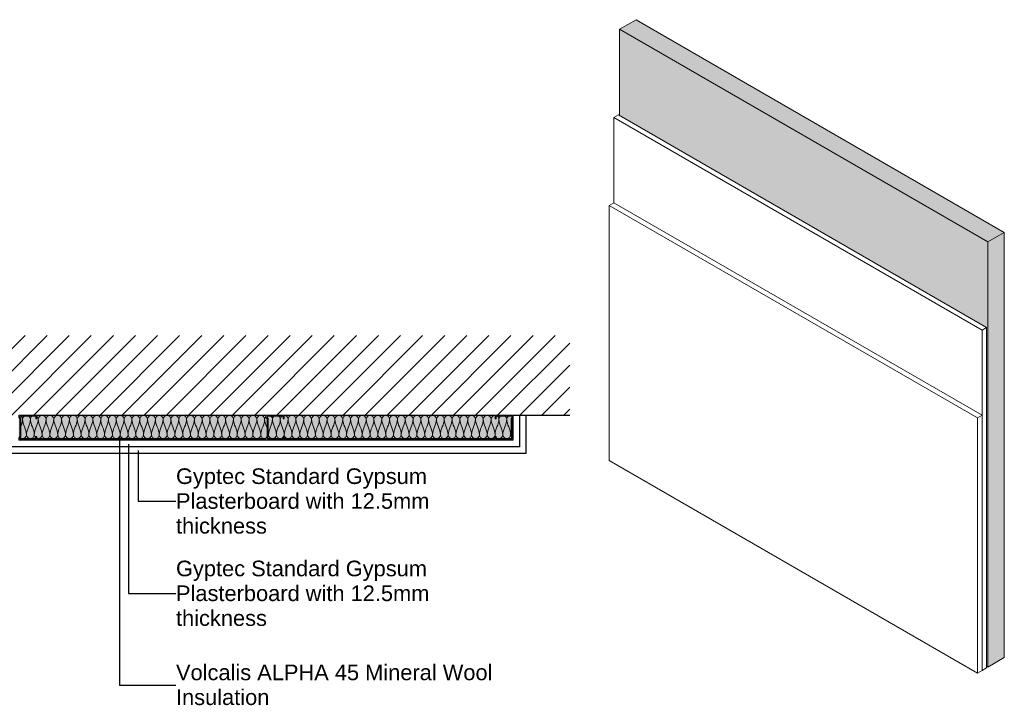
# Model space of a CAD drawing. Header units: millimetres. Extents: x -324 to 2520, y -460 to 1041.
# Tile 2 of 2: x 629 to 2520, y -460 to 856. Entities that reach past the tile are written whole.
import ezdxf

# ---------------------------------------------------------------- set-up
doc = ezdxf.new("R2010")
doc.units = ezdxf.units.MM
for name, color, linetype, lineweight in [('A-ANNO-IDEN', 131, 'Continuous', 30), ('A-DETL', 90, 'Continuous', 18), ('A-DETL-GENF', 92, 'Continuous', 18), ('A-DETL-THIN', 151, 'Continuous', 25), ('A-PART', 2, 'Continuous', 18), ('A-WALL', 113, 'Continuous', 25), ('A-WALL-PATT', 111, 'Continuous', 25), ('I-WALL', 2, 'Continuous', 25)]:
    doc.layers.add(name, color=color, linetype=linetype, lineweight=lineweight)
doc.styles.add('Arial', font='arial.ttf', dxfattribs={"height": 30})

# ---------------------------------------------------------------- blocks, each defined once
blk = doc.blocks.new('Repeating Detail - 48mm-6992-Level 1')
at = {"layer": 'A-DETL-GENF'}
for p, q in [((-41, 510), (-48, 510)), ((-48, 510), (-48, 475)), ((-48, 481), (-48, 504)), ((-46, 477), (-46, 508)), ((-46, 508), (-41, 508)), ((-46, 504), (-46, 481)), ((-41, 508), (-41, 510)), ((0, 510), (-7, 510)), ((-7, 510), (-7, 508)), ((-7, 508), (-2, 508)), ((-2, 508), (-2, 477)), ((-2, 504), (-2, 481)), ((0, 475), (0, 510)), ((0, 481), (0, 504)), ((-48, 475), (-43.8, 475)), ((-43.8, 475), (-47, 475)), ((-44.4, 477), (-46, 477)), ((-46, 477), (-44.4, 477)), ((-41.6, 479), (-44.4, 477)), ((-44.4, 477), (-41.6, 479)), ((-43.8, 475), (-41, 477)), ((-43.8, 475), (-41, 477)), ((-6.4, 479), (-41.6, 479)), ((-41.6, 479), (-6.4, 479)), ((-41, 477), (-7, 477)), ((-41, 477), (-7, 477)), ((-7, 477), (-4.2, 475)), ((-4.2, 475), (-7, 477)), ((-3.6, 477), (-6.4, 479)), ((-3.6, 477), (-6.4, 479)), ((-4.2, 475), (0, 475)), ((0, 475), (-4.2, 475)), ((-2, 477), (-3.6, 477)), ((-3.6, 477), (-2, 477)), ((-41, 35), (-48, 35)), ((-48, 35), (-48, 0)), ((-48, 6), (-48, 29)), ((-46, 2), (-46, 33)), ((-46, 33), (-41, 33)), ((-46, 29), (-46, 6)), ((-41, 33), (-41, 35)), ((0, 35), (-7, 35)), ((-7, 35), (-7, 33)), ((-7, 33), (-2, 33)), ((-2, 33), (-2, 2)), ((-2, 29), (-2, 6)), ((0, 0), (0, 35)), ((0, 6), (0, 29)), ((-48, 0), (-43.8, 0)), ((-43.8, 0), (-47, 0)), ((-44.4, 2), (-46, 2)), ((-46, 2), (-44.4, 2)), ((-41.6, 4), (-44.4, 2)), ((-44.4, 2), (-41.6, 4)), ((-43.8, 0), (-41, 2)), ((-43.8, 0), (-41, 2)), ((-6.4, 4), (-41.6, 4)), ((-41.6, 4), (-6.4, 4)), ((-41, 2), (-7, 2)), ((-41, 2), (-7, 2)), ((-7, 2), (-4.2, 0)), ((-4.2, 0), (-7, 2)), ((-3.6, 2), (-6.4, 4)), ((-3.6, 2), (-6.4, 4)), ((0, 0), (-4.2, 0)), ((-2, 2), (-3.6, 2)), ((-3.6, 2), (-2, 2)), ((-4.2, 0), (0, 0))]:
    blk.add_line(p, q, dxfattribs=at)
blk = doc.blocks.new('metal-framing_montante - 48mm-6992-Level 1')
at = {"layer": 'A-DETL-GENF'}
for p, q in [((-41, 35), (-48, 35)), ((-48, 35), (-48, 0)), ((-48, 6), (-48, 29)), ((-46, 2), (-46, 33)), ((-46, 33), (-41, 33)), ((-46, 29), (-46, 6)), ((-41, 33), (-41, 35)), ((0, 35), (-7, 35)), ((-7, 35), (-7, 33)), ((-7, 33), (-2, 33)), ((-2, 33), (-2, 2)), ((-2, 29), (-2, 6)), ((0, 0), (0, 35)), ((0, 6), (0, 29)), ((-48, 0), (-43.8, 0)), ((-43.8, 0), (-47, 0)), ((-44.4, 2), (-46, 2)), ((-46, 2), (-44.4, 2)), ((-41.6, 4), (-44.4, 2)), ((-44.4, 2), (-41.6, 4)), ((-43.8, 0), (-41, 2)), ((-43.8, 0), (-41, 2)), ((-6.4, 4), (-41.6, 4)), ((-41.6, 4), (-6.4, 4)), ((-41, 2), (-7, 2)), ((-41, 2), (-7, 2)), ((-7, 2), (-4.2, 0)), ((-4.2, 0), (-7, 2)), ((-3.6, 2), (-6.4, 4)), ((-3.6, 2), (-6.4, 4)), ((0, 0), (-4.2, 0)), ((-2, 2), (-3.6, 2)), ((-3.6, 2), (-2, 2)), ((-4.2, 0), (0, 0))]:
    blk.add_line(p, q, dxfattribs=at)

msp = doc.modelspace()

# ---------------------------------------------------------------- hatches: boundary and pattern name
at = {"layer": 'A-DETL-GENF'}
h = msp.add_hatch(dxfattribs=at)
h.set_pattern_fill('FP_2', style=0, pattern_type=2)
h.set_pattern_definition([(45, (602.1, 0), (-21.2132, 21.2132), [])])
h.paths.add_polyline_path([(1685.809, 96.5), (1685.809, 249.377), (462.1, 249.377), (462.1, 96.5), (1577.1, 96.5)])
at = {"layer": 'A-PART'}
for points in [[(2488.587, 429.273), (2520.407, 447.644), (1813.3, 855.893), (1781.481, 837.521)], [(2488.587, -387.224), (2488.587, 429.273), (1781.481, 837.521), (1781.481, 671.773), (2486.466, 264.749), (2486.466, -385.999)], [(2488.587, -387.224), (2520.407, -368.852), (2520.407, 447.644), (2488.587, 429.273)]]:
    msp.add_hatch(color=256, dxfattribs=at).paths.add_polyline_path(points)
at = {"layer": 'A-WALL-PATT'}
h = msp.add_hatch(color=256, dxfattribs=at)
h.paths.add_polyline_path([(1544.1, 51.5), (1575.1, 51.5), (1575.1, 52.084), (1573.15, 54.869), (1573.15, 90.131), (1575.1, 92.916), (1575.1, 94.5), (1544.1, 94.5), (1544.1, 89.5), (1542.1, 89.5), (1542.1, 96.5), (1137.1, 96.5), (1137.1, 89.5), (1135.1, 89.5), (1135.1, 94.5), (1104.1, 94.5), (1104.1, 92.916), (1106.051, 90.131), (1106.051, 54.869), (1104.1, 52.084), (1104.109, 51.5), (1135.1, 51.5), (1135.1, 55.5), (1137.1, 55.5), (1137.1, 51.5), (1542.1, 51.5), (1542.1, 55.5), (1544.1, 55.5), (1544.1, 52.084)])
h.paths.add_polyline_path([(1102.1, 51.5), (1102.1, 52.715), (1104.051, 55.5), (1104.051, 89.5), (1102.1, 92.285), (1102.1, 96.5), (662.1, 96.5), (662.1, 89.5), (660.1, 89.5), (660.1, 94.5), (629.1, 94.5), (629.1, 92.916), (631.051, 90.131), (631.051, 54.869), (629.1, 52.084), (629.109, 51.5), (660.1, 51.5), (660.1, 55.5), (662.1, 55.5), (662.1, 51.5), (1074.051, 51.5)])
h.paths.add_polyline_path([(1577.1, 52.715), (1577.1, 92.285), (1575.15, 89.5), (1575.15, 55.5), (1575.592, 54.869)])
h.paths.add_polyline_path([(627.1, 52.715), (629.051, 55.5), (629.051, 89.5), (627.1, 92.285), (627.1, 54.869)])

# ---------------------------------------------------------------- linework, layer by layer
at = {"layer": 'A-ANNO-IDEN'}
for p, q in [((820.934, 54.593), (820.934, -421.482)), ((838.141, 41.223), (838.141, -245.787)), ((856.799, 28.76), (856.799, -68.598)), ((856.799, -68.598), (929.274, -68.598)), ((838.141, -245.787), (929.274, -245.787)), ((820.934, -421.482), (929.274, -421.532))]:
    msp.add_line(p, q, dxfattribs=at)
at = {"layer": 'A-DETL'}
for points in [[(631.574, 94.63), (633.324, 93.15), (634.6, 91.006), (634.6, 89)], [(634.6, 89), (634.6, 91.006), (635.808, 93.15), (637.537, 94.63)], [(646.663, 94.63), (648.393, 93.15), (649.6, 91.006), (649.6, 89)], [(649.6, 89), (649.6, 91.006), (650.808, 93.15), (652.537, 94.63)], [(664.6, 89), (664.6, 92.536), (672.1, 100.464), (679.6, 92.536), (679.6, 89)], [(679.6, 89), (679.6, 92.536), (687.1, 100.464), (694.6, 92.536), (694.6, 89)], [(694.6, 89), (694.6, 92.536), (702.1, 100.464), (709.6, 92.536), (709.6, 89)], [(709.6, 89), (709.6, 92.536), (717.1, 100.464), (724.6, 92.536), (724.6, 89)], [(724.6, 89), (724.6, 92.536), (732.1, 100.464), (739.6, 92.536), (739.6, 89)], [(739.6, 89), (739.6, 92.536), (747.1, 100.464), (754.6, 92.536), (754.6, 89)], [(754.6, 89), (754.6, 92.536), (762.1, 100.464), (769.6, 92.536), (769.6, 89)], [(769.6, 89), (769.6, 92.536), (777.1, 100.464), (784.6, 92.536), (784.6, 89)], [(784.6, 89), (784.6, 92.536), (792.1, 100.464), (799.6, 92.536), (799.6, 89)], [(799.6, 89), (799.6, 92.536), (807.1, 100.464), (814.6, 92.536), (814.6, 89)], [(814.6, 89), (814.6, 92.536), (822.1, 100.464), (829.6, 92.536), (829.6, 89)], [(829.6, 89), (829.6, 92.536), (837.1, 100.464), (844.6, 92.536), (844.6, 89)], [(844.6, 89), (844.6, 92.536), (852.1, 100.464), (859.6, 92.536), (859.6, 89)], [(859.6, 89), (859.6, 92.536), (867.1, 100.464), (874.6, 92.536), (874.6, 89)], [(874.6, 89), (874.6, 92.536), (882.1, 100.464), (889.6, 92.536), (889.6, 89)], [(889.6, 89), (889.6, 92.536), (897.1, 100.464), (904.6, 92.536), (904.6, 89)], [(904.6, 89), (904.6, 92.536), (912.1, 100.464), (919.6, 92.536), (919.6, 89)], [(919.6, 89), (919.6, 92.536), (927.1, 100.464), (934.6, 92.536), (934.6, 89)], [(934.6, 89), (934.6, 92.536), (942.1, 100.464), (949.6, 92.536), (949.6, 89)], [(949.6, 89), (949.6, 92.536), (957.1, 100.464), (964.6, 92.536), (964.6, 89)], [(964.6, 89), (964.6, 92.536), (972.1, 100.464), (979.6, 92.536), (979.6, 89)], [(979.6, 89), (979.6, 92.536), (987.1, 100.464), (994.6, 92.536), (994.6, 89)], [(994.6, 89), (994.6, 92.536), (1002.1, 100.464), (1009.6, 92.536), (1009.6, 89)], [(1009.6, 89), (1009.6, 92.536), (1017.1, 100.464), (1024.6, 92.536), (1024.6, 89)], [(1024.6, 89), (1024.6, 92.536), (1032.1, 100.464), (1039.6, 92.536), (1039.6, 89)], [(1039.6, 89), (1039.6, 92.536), (1047.1, 100.464), (1054.6, 92.536), (1054.6, 89)], [(1054.6, 89), (1054.6, 92.536), (1062.1, 100.464), (1069.6, 92.536), (1069.6, 89)], [(1069.6, 89), (1069.6, 92.536), (1077.1, 100.464), (1084.6, 92.536), (1084.6, 89)], [(1084.6, 89), (1084.6, 92.536), (1092.1, 100.464), (1099.6, 92.536), (1099.6, 89)], [(1111.663, 94.63), (1113.393, 93.15), (1114.6, 91.006), (1114.6, 89)], [(1114.6, 89), (1114.6, 91.006), (1115.808, 93.15), (1117.537, 94.63)], [(1126.663, 94.63), (1128.393, 93.15), (1129.6, 91.006), (1129.6, 89)], [(1129.6, 89), (1129.6, 91.006), (1130.808, 93.15), (1132.537, 94.63)], [(1137.1, 96.5), (1140.85, 96.5), (1144.6, 92.536), (1144.6, 89)], [(1144.6, 89), (1144.6, 92.536), (1152.1, 100.464), (1159.6, 92.536), (1159.6, 89)], [(1159.6, 89), (1159.6, 92.536), (1167.1, 100.464), (1174.6, 92.536), (1174.6, 89)], [(1174.6, 89), (1174.6, 92.536), (1182.1, 100.464), (1189.6, 92.536), (1189.6, 89)], [(1189.6, 89), (1189.6, 92.536), (1197.1, 100.464), (1204.6, 92.536), (1204.6, 89)], [(1204.6, 89), (1204.6, 92.536), (1212.1, 100.464), (1219.6, 92.536), (1219.6, 89)], [(1219.6, 89), (1219.6, 92.536), (1227.1, 100.464), (1234.6, 92.536), (1234.6, 89)], [(1234.6, 89), (1234.6, 92.536), (1242.1, 100.464), (1249.6, 92.536), (1249.6, 89)], [(1249.6, 89), (1249.6, 92.536), (1257.1, 100.464), (1264.6, 92.536), (1264.6, 89)], [(1264.6, 89), (1264.6, 92.536), (1272.1, 100.464), (1279.6, 92.536), (1279.6, 89)], [(1279.6, 89), (1279.6, 92.536), (1287.1, 100.464), (1294.6, 92.536), (1294.6, 89)], [(1294.6, 89), (1294.6, 92.536), (1302.1, 100.464), (1309.6, 92.536), (1309.6, 89)], [(1309.6, 89), (1309.6, 92.536), (1317.1, 100.464), (1324.6, 92.536), (1324.6, 89)], [(1324.6, 89), (1324.6, 92.536), (1332.1, 100.464), (1339.6, 92.536), (1339.6, 89)], [(1339.6, 89), (1339.6, 92.536), (1347.1, 100.464), (1354.6, 92.536), (1354.6, 89)], [(1354.6, 89), (1354.6, 92.536), (1362.1, 100.464), (1369.6, 92.536), (1369.6, 89)], [(1369.6, 89), (1369.6, 92.536), (1377.1, 100.464), (1384.6, 92.536), (1384.6, 89)], [(1384.6, 89), (1384.6, 92.536), (1392.1, 100.464), (1399.6, 92.536), (1399.6, 89)], [(1399.6, 89), (1399.6, 92.536), (1407.1, 100.464), (1414.6, 92.536), (1414.6, 89)], [(1414.6, 89), (1414.6, 92.536), (1422.1, 100.464), (1429.6, 92.536), (1429.6, 89)], [(1429.6, 89), (1429.6, 92.536), (1437.1, 100.464), (1444.6, 92.536), (1444.6, 89)], [(1444.6, 89), (1444.6, 92.536), (1452.1, 100.464), (1459.6, 92.536), (1459.6, 89)], [(1459.6, 89), (1459.6, 92.536), (1467.1, 100.464), (1474.6, 92.536), (1474.6, 89)], [(1474.6, 89), (1474.6, 92.536), (1482.1, 100.464), (1489.6, 92.536), (1489.6, 89)], [(1489.6, 89), (1489.6, 92.536), (1497.1, 100.464), (1504.6, 92.536), (1504.6, 89)], [(1504.6, 89), (1504.6, 92.536), (1512.1, 100.464), (1519.6, 92.536), (1519.6, 89)], [(1519.6, 89), (1519.6, 92.536), (1527.1, 100.464), (1534.6, 92.536), (1534.6, 89)], [(1534.6, 89), (1534.6, 92.536), (1538.35, 96.5), (1542.1, 96.5)], [(1546.663, 94.63), (1548.393, 93.15), (1549.6, 91.006), (1549.6, 89)], [(1549.6, 89), (1549.6, 91.006), (1550.808, 93.15), (1552.537, 94.63)], [(1561.663, 94.63), (1563.393, 93.15), (1564.6, 91.006), (1564.6, 89)], [(1564.6, 89), (1564.6, 91.006), (1565.877, 93.15), (1567.627, 94.63)], [(634.6, 89), (634.6, 84.046), (632.868, 79.306), (631.069, 74.573)], [(642.1, 59), (642.1, 69.308), (634.6, 78.692), (634.6, 89)], [(649.6, 89), (649.6, 78.692), (642.1, 69.308), (642.1, 59)], [(657.1, 59), (657.1, 69.308), (649.6, 78.692), (649.6, 89)], [(664.6, 89), (664.6, 78.692), (657.1, 69.308), (657.1, 59)], [(662.257, 94.076), (663.663, 92.643), (664.6, 90.768), (664.6, 89)], [(672.1, 59), (672.1, 69.308), (664.6, 78.692), (664.6, 89)], [(679.6, 89), (679.6, 78.692), (672.1, 69.308), (672.1, 59)], [(687.1, 59), (687.1, 69.308), (679.6, 78.692), (679.6, 89)], [(694.6, 89), (694.6, 78.692), (687.1, 69.308), (687.1, 59)], [(702.1, 59), (702.1, 69.308), (694.6, 78.692), (694.6, 89)], [(709.6, 89), (709.6, 78.692), (702.1, 69.308), (702.1, 59)], [(717.1, 59), (717.1, 69.308), (709.6, 78.692), (709.6, 89)], [(724.6, 89), (724.6, 78.692), (717.1, 69.308), (717.1, 59)], [(732.1, 59), (732.1, 69.308), (724.6, 78.692), (724.6, 89)], [(739.6, 89), (739.6, 78.692), (732.1, 69.308), (732.1, 59)], [(747.1, 59), (747.1, 69.308), (739.6, 78.692), (739.6, 89)], [(754.6, 89), (754.6, 78.692), (747.1, 69.308), (747.1, 59)], [(762.1, 59), (762.1, 69.308), (754.6, 78.692), (754.6, 89)], [(769.6, 89), (769.6, 78.692), (762.1, 69.308), (762.1, 59)], [(777.1, 59), (777.1, 69.308), (769.6, 78.692), (769.6, 89)], [(784.6, 89), (784.6, 78.692), (777.1, 69.308), (777.1, 59)], [(792.1, 59), (792.1, 69.308), (784.6, 78.692), (784.6, 89)], [(799.6, 89), (799.6, 78.692), (792.1, 69.308), (792.1, 59)], [(807.1, 59), (807.1, 69.308), (799.6, 78.692), (799.6, 89)], [(814.6, 89), (814.6, 78.692), (807.1, 69.308), (807.1, 59)], [(822.1, 59), (822.1, 69.308), (814.6, 78.692), (814.6, 89)], [(829.6, 89), (829.6, 78.692), (822.1, 69.308), (822.1, 59)], [(837.1, 59), (837.1, 69.308), (829.6, 78.692), (829.6, 89)], [(844.6, 89), (844.6, 78.692), (837.1, 69.308), (837.1, 59)], [(852.1, 59), (852.1, 69.308), (844.6, 78.692), (844.6, 89)], [(859.6, 89), (859.6, 78.692), (852.1, 69.308), (852.1, 59)], [(867.1, 59), (867.1, 69.308), (859.6, 78.692), (859.6, 89)], [(874.6, 89), (874.6, 78.692), (867.1, 69.308), (867.1, 59)], [(882.1, 59), (882.1, 69.308), (874.6, 78.692), (874.6, 89)], [(889.6, 89), (889.6, 78.692), (882.1, 69.308), (882.1, 59)], [(897.1, 59), (897.1, 69.308), (889.6, 78.692), (889.6, 89)], [(904.6, 89), (904.6, 78.692), (897.1, 69.308), (897.1, 59)], [(912.1, 59), (912.1, 69.308), (904.6, 78.692), (904.6, 89)], [(919.6, 89), (919.6, 78.692), (912.1, 69.308), (912.1, 59)], [(927.1, 59), (927.1, 69.308), (919.6, 78.692), (919.6, 89)], [(934.6, 89), (934.6, 78.692), (927.1, 69.308), (927.1, 59)], [(942.1, 59), (942.1, 69.308), (934.6, 78.692), (934.6, 89)], [(949.6, 89), (949.6, 78.692), (942.1, 69.308), (942.1, 59)], [(957.1, 59), (957.1, 69.308), (949.6, 78.692), (949.6, 89)], [(964.6, 89), (964.6, 78.692), (957.1, 69.308), (957.1, 59)], [(972.1, 59), (972.1, 69.308), (964.6, 78.692), (964.6, 89)], [(979.6, 89), (979.6, 78.692), (972.1, 69.308), (972.1, 59)], [(987.1, 59), (987.1, 69.308), (979.6, 78.692), (979.6, 89)], [(994.6, 89), (994.6, 78.692), (987.1, 69.308), (987.1, 59)], [(1002.1, 59), (1002.1, 69.308), (994.6, 78.692), (994.6, 89)], [(1009.6, 89), (1009.6, 78.692), (1002.1, 69.308), (1002.1, 59)], [(1017.1, 59), (1017.1, 69.308), (1009.6, 78.692), (1009.6, 89)], [(1024.6, 89), (1024.6, 78.692), (1017.1, 69.308), (1017.1, 59)], [(1032.1, 59), (1032.1, 69.308), (1024.6, 78.692), (1024.6, 89)], [(1039.6, 89), (1039.6, 78.692), (1032.1, 69.308), (1032.1, 59)], [(1047.1, 59), (1047.1, 69.308), (1039.6, 78.692), (1039.6, 89)], [(1054.6, 89), (1054.6, 78.692), (1047.1, 69.308), (1047.1, 59)], [(1062.1, 59), (1062.1, 69.308), (1054.6, 78.692), (1054.6, 89)], [(1069.6, 89), (1069.6, 78.692), (1062.1, 69.308), (1062.1, 59)], [(1077.1, 59), (1077.1, 69.308), (1069.6, 78.692), (1069.6, 89)], [(1084.6, 89), (1084.6, 78.692), (1077.1, 69.308), (1077.1, 59)], [(1092.1, 59), (1092.1, 69.308), (1084.6, 78.692), (1084.6, 89)], [(1099.6, 89), (1099.6, 78.692), (1092.1, 69.308), (1092.1, 59)], [(1099.6, 89), (1099.6, 90.768), (1100.538, 92.643), (1101.944, 94.076)], [(1104.11, 71.994), (1102.019, 77.59), (1099.6, 83.146), (1099.6, 89)], [(1114.6, 89), (1114.6, 78.692), (1107.1, 69.308), (1107.1, 59)], [(1122.1, 59), (1122.1, 69.308), (1114.6, 78.692), (1114.6, 89)], [(1129.6, 89), (1129.6, 78.692), (1122.1, 69.308), (1122.1, 59)], [(1137.1, 59), (1137.1, 69.308), (1129.6, 78.692), (1129.6, 89)], [(1144.6, 89), (1144.6, 78.692), (1137.1, 69.308), (1137.1, 59)], [(1152.1, 59), (1152.1, 69.308), (1144.6, 78.692), (1144.6, 89)], [(1159.6, 89), (1159.6, 78.692), (1152.1, 69.308), (1152.1, 59)], [(1167.1, 59), (1167.1, 69.308), (1159.6, 78.692), (1159.6, 89)], [(1174.6, 89), (1174.6, 78.692), (1167.1, 69.308), (1167.1, 59)], [(1182.1, 59), (1182.1, 69.308), (1174.6, 78.692), (1174.6, 89)], [(1189.6, 89), (1189.6, 78.692), (1182.1, 69.308), (1182.1, 59)], [(1197.1, 59), (1197.1, 69.308), (1189.6, 78.692), (1189.6, 89)], [(1204.6, 89), (1204.6, 78.692), (1197.1, 69.308), (1197.1, 59)], [(1212.1, 59), (1212.1, 69.308), (1204.6, 78.692), (1204.6, 89)], [(1219.6, 89), (1219.6, 78.692), (1212.1, 69.308), (1212.1, 59)], [(1227.1, 59), (1227.1, 69.308), (1219.6, 78.692), (1219.6, 89)], [(1234.6, 89), (1234.6, 78.692), (1227.1, 69.308), (1227.1, 59)], [(1242.1, 59), (1242.1, 69.308), (1234.6, 78.692), (1234.6, 89)], [(1249.6, 89), (1249.6, 78.692), (1242.1, 69.308), (1242.1, 59)], [(1257.1, 59), (1257.1, 69.308), (1249.6, 78.692), (1249.6, 89)], [(1264.6, 89), (1264.6, 78.692), (1257.1, 69.308), (1257.1, 59)], [(1272.1, 59), (1272.1, 69.308), (1264.6, 78.692), (1264.6, 89)], [(1279.6, 89), (1279.6, 78.692), (1272.1, 69.308), (1272.1, 59)], [(1287.1, 59), (1287.1, 69.308), (1279.6, 78.692), (1279.6, 89)], [(1294.6, 89), (1294.6, 78.692), (1287.1, 69.308), (1287.1, 59)], [(1302.1, 59), (1302.1, 69.308), (1294.6, 78.692), (1294.6, 89)], [(1309.6, 89), (1309.6, 78.692), (1302.1, 69.308), (1302.1, 59)], [(1317.1, 59), (1317.1, 69.308), (1309.6, 78.692), (1309.6, 89)], [(1324.6, 89), (1324.6, 78.692), (1317.1, 69.308), (1317.1, 59)], [(1332.1, 59), (1332.1, 69.308), (1324.6, 78.692), (1324.6, 89)], [(1339.6, 89), (1339.6, 78.692), (1332.1, 69.308), (1332.1, 59)], [(1347.1, 59), (1347.1, 69.308), (1339.6, 78.692), (1339.6, 89)], [(1354.6, 89), (1354.6, 78.692), (1347.1, 69.308), (1347.1, 59)], [(1362.1, 59), (1362.1, 69.308), (1354.6, 78.692), (1354.6, 89)], [(1369.6, 89), (1369.6, 78.692), (1362.1, 69.308), (1362.1, 59)], [(1377.1, 59), (1377.1, 69.308), (1369.6, 78.692), (1369.6, 89)], [(1384.6, 89), (1384.6, 78.692), (1377.1, 69.308), (1377.1, 59)], [(1392.1, 59), (1392.1, 69.308), (1384.6, 78.692), (1384.6, 89)], [(1399.6, 89), (1399.6, 78.692), (1392.1, 69.308), (1392.1, 59)], [(1407.1, 59), (1407.1, 69.308), (1399.6, 78.692), (1399.6, 89)], [(1414.6, 89), (1414.6, 78.692), (1407.1, 69.308), (1407.1, 59)], [(1422.1, 59), (1422.1, 69.308), (1414.6, 78.692), (1414.6, 89)], [(1429.6, 89), (1429.6, 78.692), (1422.1, 69.308), (1422.1, 59)], [(1437.1, 59), (1437.1, 69.308), (1429.6, 78.692), (1429.6, 89)], [(1444.6, 89), (1444.6, 78.692), (1437.1, 69.308), (1437.1, 59)], [(1452.1, 59), (1452.1, 69.308), (1444.6, 78.692), (1444.6, 89)], [(1459.6, 89), (1459.6, 78.692), (1452.1, 69.308), (1452.1, 59)], [(1467.1, 59), (1467.1, 69.308), (1459.6, 78.692), (1459.6, 89)], [(1474.6, 89), (1474.6, 78.692), (1467.1, 69.308), (1467.1, 59)], [(1482.1, 59), (1482.1, 69.308), (1474.6, 78.692), (1474.6, 89)], [(1489.6, 89), (1489.6, 78.692), (1482.1, 69.308), (1482.1, 59)], [(1497.1, 59), (1497.1, 69.308), (1489.6, 78.692), (1489.6, 89)], [(1504.6, 89), (1504.6, 78.692), (1497.1, 69.308), (1497.1, 59)], [(1512.1, 59), (1512.1, 69.308), (1504.6, 78.692), (1504.6, 89)], [(1519.6, 89), (1519.6, 78.692), (1512.1, 69.308), (1512.1, 59)], [(1527.1, 59), (1527.1, 69.308), (1519.6, 78.692), (1519.6, 89)], [(1534.6, 89), (1534.6, 78.692), (1527.1, 69.308), (1527.1, 59)], [(1542.1, 59), (1542.1, 69.308), (1534.6, 78.692), (1534.6, 89)], [(1549.6, 89), (1549.6, 78.692), (1542.1, 69.308), (1542.1, 59)], [(1557.1, 59), (1557.1, 69.308), (1549.6, 78.692), (1549.6, 89)], [(1564.6, 89), (1564.6, 78.692), (1557.1, 69.308), (1557.1, 59)], [(1572.1, 59), (1572.1, 69.308), (1564.6, 78.692), (1564.6, 89)], [(642.1, 59), (642.1, 55.464), (649.6, 47.536), (657.1, 55.464), (657.1, 59)], [(657.1, 59), (657.1, 57.02), (658.276, 54.906), (659.97, 53.428)], [(672.1, 59), (672.1, 55.464), (679.6, 47.536), (687.1, 55.464), (687.1, 59)], [(687.1, 59), (687.1, 55.464), (694.6, 47.536), (702.1, 55.464), (702.1, 59)], [(702.1, 59), (702.1, 55.464), (709.6, 47.536), (717.1, 55.464), (717.1, 59)], [(717.1, 59), (717.1, 55.464), (724.6, 47.536), (732.1, 55.464), (732.1, 59)], [(732.1, 59), (732.1, 55.464), (739.6, 47.536), (747.1, 55.464), (747.1, 59)], [(747.1, 59), (747.1, 55.464), (754.6, 47.536), (762.1, 55.464), (762.1, 59)], [(762.1, 59), (762.1, 55.464), (769.6, 47.536), (777.1, 55.464), (777.1, 59)], [(777.1, 59), (777.1, 55.464), (784.6, 47.536), (792.1, 55.464), (792.1, 59)], [(792.1, 59), (792.1, 55.464), (799.6, 47.536), (807.1, 55.464), (807.1, 59)], [(807.1, 59), (807.1, 55.464), (814.6, 47.536), (822.1, 55.464), (822.1, 59)], [(822.1, 59), (822.1, 55.464), (829.6, 47.536), (837.1, 55.464), (837.1, 59)], [(837.1, 59), (837.1, 55.464), (844.6, 47.536), (852.1, 55.464), (852.1, 59)], [(852.1, 59), (852.1, 55.464), (859.6, 47.536), (867.1, 55.464), (867.1, 59)], [(867.1, 59), (867.1, 55.464), (874.6, 47.536), (882.1, 55.464), (882.1, 59)], [(882.1, 59), (882.1, 55.464), (889.6, 47.536), (897.1, 55.464), (897.1, 59)], [(897.1, 59), (897.1, 55.464), (904.6, 47.536), (912.1, 55.464), (912.1, 59)], [(912.1, 59), (912.1, 55.464), (919.6, 47.536), (927.1, 55.464), (927.1, 59)], [(927.1, 59), (927.1, 55.464), (934.6, 47.536), (942.1, 55.464), (942.1, 59)], [(942.1, 59), (942.1, 55.464), (949.6, 47.536), (957.1, 55.464), (957.1, 59)], [(957.1, 59), (957.1, 55.464), (964.6, 47.536), (972.1, 55.464), (972.1, 59)], [(972.1, 59), (972.1, 55.464), (979.6, 47.536), (987.1, 55.464), (987.1, 59)], [(987.1, 59), (987.1, 55.464), (994.6, 47.536), (1002.1, 55.464), (1002.1, 59)], [(1002.1, 59), (1002.1, 55.464), (1009.6, 47.536), (1017.1, 55.464), (1017.1, 59)], [(1017.1, 59), (1017.1, 55.464), (1024.6, 47.536), (1032.1, 55.464), (1032.1, 59)], [(1032.1, 59), (1032.1, 55.464), (1039.6, 47.536), (1047.1, 55.464), (1047.1, 59)], [(1047.1, 59), (1047.1, 55.464), (1054.6, 47.536), (1062.1, 55.464), (1062.1, 59)], [(1062.1, 59), (1062.1, 55.464), (1069.6, 47.536), (1077.1, 55.464), (1077.1, 59)], [(1077.1, 59), (1077.1, 55.464), (1084.6, 47.536), (1092.1, 55.464), (1092.1, 59)], [(1106.102, 55.669), (1106.728, 56.73), (1107.1, 57.886), (1107.1, 59)], [(1107.1, 59), (1107.1, 61.309), (1106.724, 63.571), (1106.14, 65.807)], [(1107.1, 59), (1107.1, 55.464), (1114.6, 47.536), (1122.1, 55.464), (1122.1, 59)], [(1135.999, 55.499), (1136.687, 56.606), (1137.1, 57.827), (1137.1, 59)], [(1137.1, 59), (1137.1, 55.464), (1144.6, 47.536), (1152.1, 55.464), (1152.1, 59)], [(1152.1, 59), (1152.1, 55.464), (1159.6, 47.536), (1167.1, 55.464), (1167.1, 59)], [(1167.1, 59), (1167.1, 55.464), (1174.6, 47.536), (1182.1, 55.464), (1182.1, 59)], [(1182.1, 59), (1182.1, 55.464), (1189.6, 47.536), (1197.1, 55.464), (1197.1, 59)], [(1197.1, 59), (1197.1, 55.464), (1204.6, 47.536), (1212.1, 55.464), (1212.1, 59)], [(1212.1, 59), (1212.1, 55.464), (1219.6, 47.536), (1227.1, 55.464), (1227.1, 59)], [(1227.1, 59), (1227.1, 55.464), (1234.6, 47.536), (1242.1, 55.464), (1242.1, 59)], [(1242.1, 59), (1242.1, 55.464), (1249.6, 47.536), (1257.1, 55.464), (1257.1, 59)], [(1257.1, 59), (1257.1, 55.464), (1264.6, 47.536), (1272.1, 55.464), (1272.1, 59)], [(1272.1, 59), (1272.1, 55.464), (1279.6, 47.536), (1287.1, 55.464), (1287.1, 59)], [(1287.1, 59), (1287.1, 55.464), (1294.6, 47.536), (1302.1, 55.464), (1302.1, 59)], [(1302.1, 59), (1302.1, 55.464), (1309.6, 47.536), (1317.1, 55.464), (1317.1, 59)], [(1317.1, 59), (1317.1, 55.464), (1324.6, 47.536), (1332.1, 55.464), (1332.1, 59)], [(1332.1, 59), (1332.1, 55.464), (1339.6, 47.536), (1347.1, 55.464), (1347.1, 59)], [(1347.1, 59), (1347.1, 55.464), (1354.6, 47.536), (1362.1, 55.464), (1362.1, 59)], [(1362.1, 59), (1362.1, 55.464), (1369.6, 47.536), (1377.1, 55.464), (1377.1, 59)], [(1377.1, 59), (1377.1, 55.464), (1384.6, 47.536), (1392.1, 55.464), (1392.1, 59)], [(1392.1, 59), (1392.1, 55.464), (1399.6, 47.536), (1407.1, 55.464), (1407.1, 59)], [(1407.1, 59), (1407.1, 55.464), (1414.6, 47.536), (1422.1, 55.464), (1422.1, 59)], [(1422.1, 59), (1422.1, 55.464), (1429.6, 47.536), (1437.1, 55.464), (1437.1, 59)], [(1437.1, 59), (1437.1, 55.464), (1444.6, 47.536), (1452.1, 55.464), (1452.1, 59)], [(1452.1, 59), (1452.1, 55.464), (1459.6, 47.536), (1467.1, 55.464), (1467.1, 59)], [(1467.1, 59), (1467.1, 55.464), (1474.6, 47.536), (1482.1, 55.464), (1482.1, 59)], [(1482.1, 59), (1482.1, 55.464), (1489.6, 47.536), (1497.1, 55.464), (1497.1, 59)], [(1497.1, 59), (1497.1, 55.464), (1504.6, 47.536), (1512.1, 55.464), (1512.1, 59)], [(1512.1, 59), (1512.1, 55.464), (1519.6, 47.536), (1527.1, 55.464), (1527.1, 59)], [(1527.1, 59), (1527.1, 55.464), (1534.6, 47.536), (1542.1, 55.464), (1542.1, 59)], [(1542.1, 59), (1542.1, 57.827), (1542.513, 56.606), (1543.202, 55.499)], [(1557.1, 59), (1557.1, 55.464), (1564.6, 47.536), (1572.1, 55.464), (1572.1, 59)]]:
    msp.add_open_spline(points, degree=3, dxfattribs=at)
for points, knots in [([(629.992, 53.409), (631.319, 52.259), (636.71, 49.765), (642.1, 55.464), (642.1, 59)], [0.79546422, 0.79546422, 0.79546422, 0.79546422, 1.41421356, 2.82842712, 2.82842712, 2.82842712, 2.82842712]), ([(662.05, 52.079), (662.87, 51.711), (667.485, 50.585), (672.1, 55.464), (672.1, 59)], [1.08785659, 1.08785659, 1.08785659, 1.08785659, 1.41421356, 2.82842712, 2.82842712, 2.82842712, 2.82842712]), ([(1092.1, 59), (1092.1, 55.464), (1096.716, 50.585), (1101.331, 51.711), (1102.15, 52.079)], [0, 0, 0, 0, 1.41421356, 1.74057054, 1.74057054, 1.74057054, 1.74057054]), ([(1122.1, 59), (1122.1, 55.464), (1127.95, 49.28), (1133.8, 52.743), (1135.242, 54.458)], [0, 0, 0, 0, 1.41421356, 2.20617316, 2.20617316, 2.20617316, 2.20617316]), ([(1543.959, 54.458), (1545.4, 52.743), (1551.25, 49.28), (1557.1, 55.464), (1557.1, 59)], [0.62225397, 0.62225397, 0.62225397, 0.62225397, 1.41421356, 2.82842712, 2.82842712, 2.82842712, 2.82842712])]:
    msp.add_open_spline(points, degree=3, knots=knots, dxfattribs=at)
at = {"layer": 'A-DETL-THIN'}
for p, q in [((662.1, 96.5), (1102.1, 96.5)), ((1137.1, 96.5), (1542.1, 96.5)), ((1577.1, 96.5), (1685.809, 96.5))]:
    msp.add_line(p, q, dxfattribs=at)
at = {"layer": 'A-PART'}
for p, q in [((1813.3, 855.893), (1781.481, 837.521)), ((1813.3, 855.893), (2520.407, 447.644)), ((1781.481, 837.521), (2488.587, 429.273)), ((1781.481, 671.773), (1781.481, 837.521)), ((1779.359, 672.997), (1770.52, 667.894)), ((1770.52, 667.894), (2477.627, 259.646)), ((1770.52, 504.595), (1770.52, 667.894)), ((1779.359, 672.997), (2486.466, 264.749)), ((1770.52, 504.595), (1761.682, 499.492)), ((1761.682, 499.492), (2468.788, 91.243)), ((1761.682, 9.594), (1761.682, 499.492)), ((1770.52, 504.595), (2477.627, 96.347)), ((2520.407, 447.644), (2488.587, 429.273)), ((2520.407, 447.644), (2520.407, -368.852)), ((2488.587, 429.273), (2488.587, -387.224)), ((2486.466, 264.749), (2477.627, 259.646)), ((2477.627, 259.646), (2477.627, -393.551)), ((2486.466, 264.749), (2486.466, -388.448)), ((2477.627, 96.347), (2468.788, 91.243)), ((2477.627, 96.347), (2477.627, -393.551)), ((2468.788, 91.243), (2468.788, -398.654)), ((2468.788, -398.654), (1761.682, 9.594)), ((2520.407, -368.852), (2488.587, -387.224)), ((2477.627, -393.551), (2468.788, -398.654)), ((2486.466, -388.448), (2477.627, -393.551)), ((2488.587, -387.224), (2486.466, -385.999))]:
    msp.add_line(p, q, dxfattribs=at)
at = {"layer": 'A-WALL'}
for p, q in [((1589.6, 36), (1589.6, 96.5)), ((1577.1, 52.715), (1577.1, 92.285)), ((660.1, 51.5), (629.1, 51.5)), ((1102.1, 51.5), (662.1, 51.5)), ((1102.1, 48.5), (662.1, 48.5)), ((1135.1, 51.5), (1104.1, 51.5)), ((1542.1, 51.5), (1137.1, 51.5)), ((1542.1, 48.5), (1137.1, 48.5)), ((1575.1, 51.5), (1544.1, 51.5)), ((1589.6, 36), (614.6, 36))]:
    msp.add_line(p, q, dxfattribs=at)
at = {"layer": 'I-WALL'}
for p, q in [((1602.1, 23.5), (1602.1, 96.5)), ((602.1, 23.5), (1602.1, 23.5))]:
    msp.add_line(p, q, dxfattribs=at)

# ---------------------------------------------------------------- block references
at = {"layer": 'A-DETL-GENF', "extrusion": (0, 0, -1), "rotation": 90.0000000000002}
msp.add_blockref('Repeating Detail - 48mm-6992-Level 1', (-627.1, 96.5), dxfattribs=at)
at = {"layer": 'A-DETL-GENF', "rotation": 89.99999999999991}
msp.add_blockref('metal-framing_montante - 48mm-6992-Level 1', (1577.1, 96.5), dxfattribs=at)

# ---------------------------------------------------------------- texts
at = {"layer": 'A-ANNO-IDEN', "char_height": 30, "attachment_point": 1, "style": 'Arial'}
for s, insert, width in [('Gyptec Standard Gypsum', (929.274, -5.512), 594.05044), ('Plasterboard with 12.5mm', (929.274, -53.137), 602.869), ('thickness', (929.274, -100.762), 215.65394), ('Gyptec Standard Gypsum', (929.274, -182.702), 594.05044), ('Plasterboard with 12.5mm', (929.274, -230.327), 602.869), ('thickness', (929.274, -277.952), 215.65394), ('Volcalis ALPHA 45 Mineral Wool', (929.274, -382.247), 750.3795), ('Insulation', (929.274, -429.872), 221.26575)]:
    msp.add_mtext(s, dxfattribs=dict(at, insert=insert, width=width))

doc.saveas('drawing.dxf')
